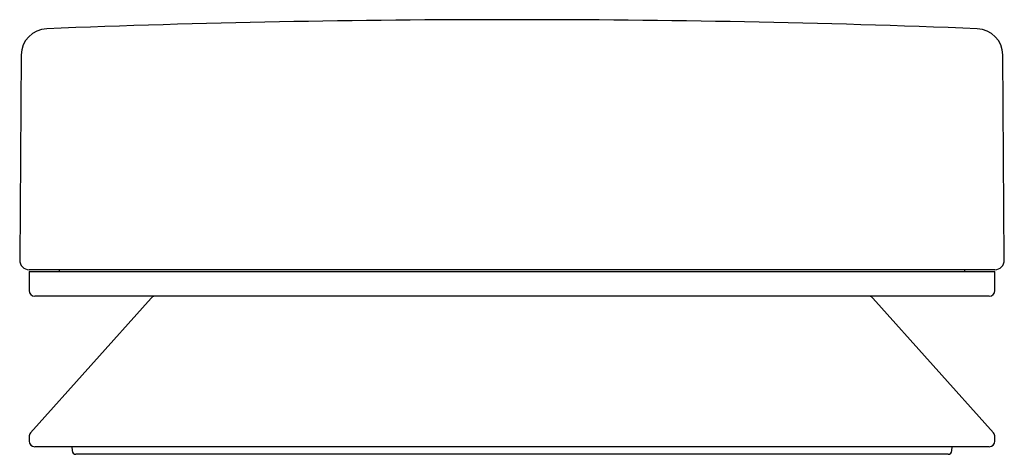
# Model space of a CAD drawing. Header units: millimetres. Extents: x 8 to 436, y 12 to 178.
# Tile 1 of 6: x 44 to 96, y 155 to 178. Entities that reach past the tile are written whole.
import ezdxf

# ---------------------------------------------------------------- set-up
doc = ezdxf.new("R2010")
doc.units = ezdxf.units.MM

msp = doc.modelspace()

# ---------------------------------------------------------------- linework, layer by layer
at = {"color": 7, "linetype": 'Continuous', "lineweight": 30}
for p, q in [((44.089, 176.113), (44.005, 165.28)), ((95.995, 165.28), (95.911, 176.113)), ((44.5, 164.676), (44.5, 163.676)), ((44.5, 164.676), (95.5, 164.676)), ((70, 164.776), (44.505, 164.776)), ((46.098, 164.776), (46.098, 164.676)), ((46.098, 164.776), (46.098, 164.676)), ((95.495, 164.776), (70, 164.776)), ((93.902, 164.676), (93.902, 164.776)), ((93.902, 164.676), (93.902, 164.776)), ((95.5, 163.676), (95.5, 164.676)), ((50.948, 163.276), (44.576, 156.153)), ((95.2, 163.376), (44.8, 163.376)), ((95.424, 156.153), (89.052, 163.276)), ((44.5, 155.953), (44.5, 155.726)), ((95.5, 155.726), (95.5, 155.953)), ((95.2, 155.426), (44.8, 155.426)), ((46.767, 155.426), (46.771, 155.223)), ((93.029, 155.026), (46.971, 155.026)), ((93.229, 155.223), (93.233, 155.426))]:
    msp.add_line(p, q, dxfattribs=at)
for centre, radius, start, end in [((70, -457.236), 635.213, 87.783713, 92.216287), ((45.489, 176.102), 1.4, 92.2163, 179.5562), ((94.511, 176.102), 1.4, 0.4438, 87.7837), ((44.505, 165.276), 0.5, 179.5562, 270), ((95.495, 165.276), 0.5, 270, 0.4438), ((44.8, 163.676), 0.3, 180, 270), ((51.172, 163.076), 0.3, 102.5109, 138.1897), ((88.828, 163.076), 0.3, 41.8103, 77.49), ((95.2, 163.676), 0.3, 270, 0), ((44.8, 155.953), 0.3, 138.1897, 180), ((95.2, 155.953), 0.3, 0, 41.8103), ((44.8, 155.726), 0.3, 180, 270), ((95.2, 155.726), 0.3, 270, 0), ((46.971, 155.226), 0.2, 181, 270), ((93.029, 155.226), 0.2, 270, 359)]:
    msp.add_arc(centre, radius, start, end, dxfattribs=at)
for points, knots in [([(51.193, 163.376), (51.176, 163.376), (51.141, 163.374), (51.113, 163.37), (51.109, 163.369), (51.107, 163.369)], [0, 0, 0, 0, 0.311557, 0.644996, 1, 1, 1, 1]), ([(88.893, 163.369), (88.893, 163.369), (88.897, 163.369), (88.886, 163.37), (88.861, 163.374), (88.825, 163.376), (88.807, 163.376)], [0, 0, 0, 0, 0.0010093, 0.3492194, 0.6819774, 1, 1, 1, 1])]:
    msp.add_open_spline(points, degree=3, knots=knots, dxfattribs=at)

doc.saveas('drawing.dxf')
